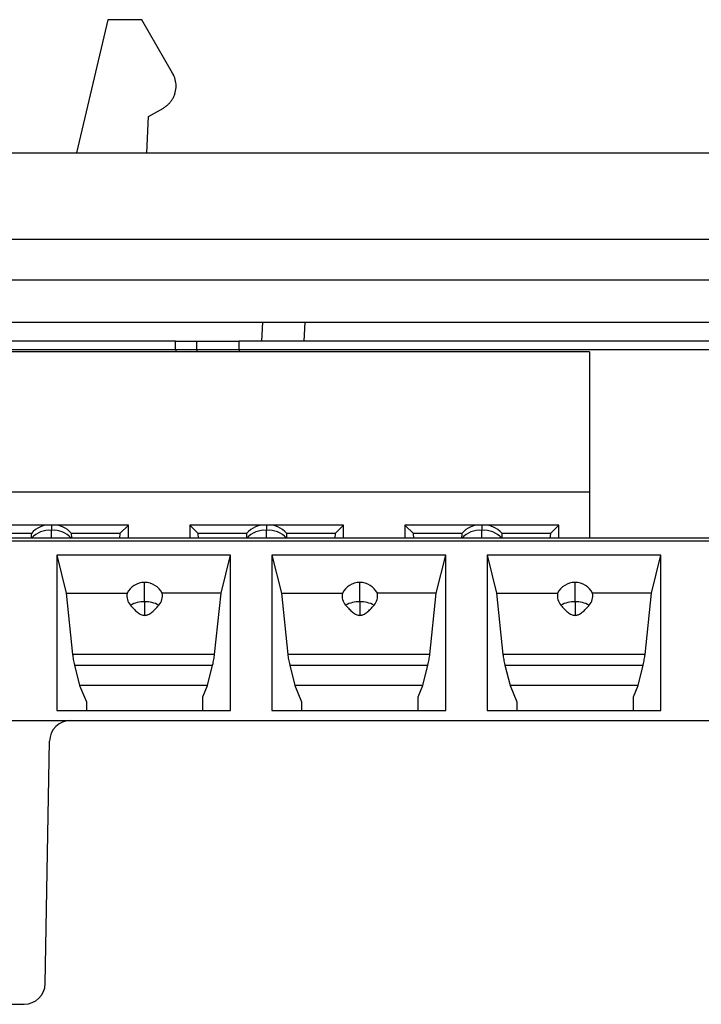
# Model space of a CAD drawing. Header units: inches. Extents: x -14 to 120, y -144 to -15.
# Tile 11 of 16: x 79 to 90, y -32 to -15. Entities that reach past the tile are written whole.
import ezdxf

# ---------------------------------------------------------------- set-up
doc = ezdxf.new("R2010")
doc.units = ezdxf.units.IN
doc.header["$MEASUREMENT"] = 0

# ---------------------------------------------------------------- blocks, each defined once
blk = doc.blocks.new('block 22')
at = {"color": 7, "lineweight": 25}
blk.add_lwpolyline([(100.908, -23.996), (68.204, -23.996)], dxfattribs=at)
blk = doc.blocks.new('block 840')
at = {"color": 7, "lineweight": 25}
blk.add_lwpolyline([(68.193, -31.696), (79.009, -31.696)], dxfattribs=at)
blk = doc.blocks.new('block 841')
at = {"color": 7, "lineweight": 25}
blk.add_open_spline([(79.009, -31.696), (79.2, -31.696), (79.356, -31.543), (79.359, -31.352)], degree=3, dxfattribs=at)
blk = doc.blocks.new('block 842')
at = {"color": 7, "lineweight": 25}
blk.add_lwpolyline([(79.359, -31.352), (79.429, -27.35)], dxfattribs=at)
blk = doc.blocks.new('block 843')
at = {"color": 7, "lineweight": 25}
blk.add_open_spline([(79.779, -27.006), (79.588, -27.006), (79.432, -27.159), (79.429, -27.35)], degree=3, dxfattribs=at)
blk = doc.blocks.new('block 844')
at = {"color": 7, "lineweight": 25}
blk.add_lwpolyline([(79.779, -27.006), (100.883, -27.006)], dxfattribs=at)
blk = doc.blocks.new('block 934')
at = {"color": 7, "lineweight": 25}
blk.add_lwpolyline([(78.284, -27.006), (79.779, -27.006)], dxfattribs=at)
blk = doc.blocks.new('block 946')
at = {"color": 7, "lineweight": 25}
blk.add_lwpolyline([(89.53, -24.276), (86.66, -24.276)], dxfattribs=at)
blk = doc.blocks.new('block 947')
at = {"color": 7, "lineweight": 25}
blk.add_lwpolyline([(86.66, -24.276), (86.66, -26.84)], dxfattribs=at)
blk = doc.blocks.new('block 948')
at = {"color": 7, "lineweight": 25}
blk.add_lwpolyline([(86.66, -26.84), (89.53, -26.84)], dxfattribs=at)
blk = doc.blocks.new('block 949')
at = {"color": 7, "lineweight": 25}
blk.add_lwpolyline([(89.53, -26.84), (89.53, -24.276)], dxfattribs=at)
blk = doc.blocks.new('block 950')
at = {"color": 7, "lineweight": 25}
blk.add_lwpolyline([(82.418, -24.276), (79.548, -24.276)], dxfattribs=at)
blk = doc.blocks.new('block 951')
at = {"color": 7, "lineweight": 25}
blk.add_lwpolyline([(79.548, -24.276), (79.548, -26.84)], dxfattribs=at)
blk = doc.blocks.new('block 952')
at = {"color": 7, "lineweight": 25}
blk.add_lwpolyline([(79.548, -26.84), (82.418, -26.84)], dxfattribs=at)
blk = doc.blocks.new('block 953')
at = {"color": 7, "lineweight": 25}
blk.add_lwpolyline([(82.418, -26.84), (82.418, -24.276)], dxfattribs=at)
blk = doc.blocks.new('block 969')
at = {"color": 7, "lineweight": 25}
blk.add_lwpolyline([(85.974, -24.276), (83.104, -24.276)], dxfattribs=at)
blk = doc.blocks.new('block 970')
at = {"color": 7, "lineweight": 25}
blk.add_lwpolyline([(83.104, -24.276), (83.104, -26.84)], dxfattribs=at)
blk = doc.blocks.new('block 971')
at = {"color": 7, "lineweight": 25}
blk.add_lwpolyline([(83.104, -26.84), (85.974, -26.84)], dxfattribs=at)
blk = doc.blocks.new('block 972')
at = {"color": 7, "lineweight": 25}
blk.add_lwpolyline([(85.974, -26.84), (85.974, -24.276)], dxfattribs=at)
blk = doc.blocks.new('block 977')
at = {"color": 7, "lineweight": 25}
blk.add_lwpolyline([(68.204, -24.037), (100.908, -24.037)], dxfattribs=at)
blk = doc.blocks.new('block 1023')
at = {"color": 7, "lineweight": 25}
blk.add_lwpolyline([(87.15, -26.698), (87.15, -26.84)], dxfattribs=at)
blk = doc.blocks.new('block 1024')
at = {"color": 7, "lineweight": 25}
blk.add_lwpolyline([(86.66, -24.276), (86.816, -24.906)], dxfattribs=at)
blk = doc.blocks.new('block 1025')
at = {"color": 7, "lineweight": 25}
blk.add_lwpolyline([(86.816, -24.906), (86.921, -25.916)], dxfattribs=at)
blk = doc.blocks.new('block 1026')
at = {"color": 7, "lineweight": 25}
blk.add_open_spline([(86.921, -25.916), (86.923, -25.929), (86.924, -25.942), (86.926, -25.956), (86.928, -25.969), (86.93, -25.984), (86.933, -25.998), (86.936, -26.014), (86.939, -26.029), (86.942, -26.044), (86.945, -26.06), (86.949, -26.076), (86.953, -26.091)], degree=3, knots=[0, 0, 0, 0, 1, 1, 1, 2, 2, 2, 3, 3, 3, 4, 4, 4, 4], dxfattribs=at)
blk = doc.blocks.new('block 1027')
at = {"color": 7, "lineweight": 25}
blk.add_lwpolyline([(86.953, -26.091), (87.037, -26.43)], dxfattribs=at)
blk = doc.blocks.new('block 1028')
at = {"color": 7, "lineweight": 25}
blk.add_lwpolyline([(87.037, -26.43), (87.15, -26.698)], dxfattribs=at)
blk = doc.blocks.new('block 1029')
at = {"color": 7, "lineweight": 25}
blk.add_lwpolyline([(89.075, -26.84), (89.075, -26.615)], dxfattribs=at)
blk = doc.blocks.new('block 1030')
at = {"color": 7, "lineweight": 25}
blk.add_lwpolyline([(89.075, -26.615), (89.153, -26.43)], dxfattribs=at)
blk = doc.blocks.new('block 1031')
at = {"color": 7, "lineweight": 25}
blk.add_lwpolyline([(89.153, -26.43), (89.236, -26.091)], dxfattribs=at)
blk = doc.blocks.new('block 1032')
at = {"color": 7, "lineweight": 25}
blk.add_open_spline([(89.236, -26.091), (89.24, -26.076), (89.244, -26.06), (89.247, -26.044), (89.251, -26.029), (89.253, -26.014), (89.256, -25.998), (89.259, -25.984), (89.261, -25.969), (89.263, -25.956), (89.265, -25.942), (89.267, -25.929), (89.268, -25.916)], degree=3, knots=[0, 0, 0, 0, 1, 1, 1, 2, 2, 2, 3, 3, 3, 4, 4, 4, 4], dxfattribs=at)
blk = doc.blocks.new('block 1033')
at = {"color": 7, "lineweight": 25}
blk.add_lwpolyline([(89.268, -25.916), (89.374, -24.906)], dxfattribs=at)
blk = doc.blocks.new('block 1034')
at = {"color": 7, "lineweight": 25}
blk.add_lwpolyline([(89.374, -24.906), (89.53, -24.276)], dxfattribs=at)
blk = doc.blocks.new('block 1035')
at = {"color": 7, "lineweight": 25}
blk.add_lwpolyline([(80.038, -26.698), (80.038, -26.84)], dxfattribs=at)
blk = doc.blocks.new('block 1036')
at = {"color": 7, "lineweight": 25}
blk.add_lwpolyline([(79.548, -24.276), (79.704, -24.906)], dxfattribs=at)
blk = doc.blocks.new('block 1037')
at = {"color": 7, "lineweight": 25}
blk.add_lwpolyline([(79.704, -24.906), (79.809, -25.916)], dxfattribs=at)
blk = doc.blocks.new('block 1038')
at = {"color": 7, "lineweight": 25}
blk.add_open_spline([(79.809, -25.916), (79.811, -25.929), (79.812, -25.942), (79.814, -25.956), (79.816, -25.969), (79.819, -25.984), (79.821, -25.998), (79.824, -26.014), (79.827, -26.029), (79.83, -26.044), (79.833, -26.06), (79.837, -26.076), (79.841, -26.091)], degree=3, knots=[0, 0, 0, 0, 1, 1, 1, 2, 2, 2, 3, 3, 3, 4, 4, 4, 4], dxfattribs=at)
blk = doc.blocks.new('block 1039')
at = {"color": 7, "lineweight": 25}
blk.add_lwpolyline([(79.841, -26.091), (79.925, -26.43)], dxfattribs=at)
blk = doc.blocks.new('block 1040')
at = {"color": 7, "lineweight": 25}
blk.add_lwpolyline([(79.925, -26.43), (80.038, -26.698)], dxfattribs=at)
blk = doc.blocks.new('block 1041')
at = {"color": 7, "lineweight": 25}
blk.add_lwpolyline([(85.519, -26.84), (85.519, -26.615)], dxfattribs=at)
blk = doc.blocks.new('block 1042')
at = {"color": 7, "lineweight": 25}
blk.add_lwpolyline([(85.519, -26.615), (85.597, -26.43)], dxfattribs=at)
blk = doc.blocks.new('block 1043')
at = {"color": 7, "lineweight": 25}
blk.add_lwpolyline([(85.597, -26.43), (85.68, -26.091)], dxfattribs=at)
blk = doc.blocks.new('block 1044')
at = {"color": 7, "lineweight": 25}
blk.add_open_spline([(85.68, -26.091), (85.684, -26.076), (85.688, -26.06), (85.691, -26.044), (85.695, -26.029), (85.698, -26.014), (85.7, -25.998), (85.703, -25.984), (85.705, -25.969), (85.707, -25.956), (85.709, -25.942), (85.711, -25.929), (85.712, -25.916)], degree=3, knots=[0, 0, 0, 0, 1, 1, 1, 2, 2, 2, 3, 3, 3, 4, 4, 4, 4], dxfattribs=at)
blk = doc.blocks.new('block 1045')
at = {"color": 7, "lineweight": 25}
blk.add_lwpolyline([(85.712, -25.916), (85.818, -24.906)], dxfattribs=at)
blk = doc.blocks.new('block 1046')
at = {"color": 7, "lineweight": 25}
blk.add_lwpolyline([(85.818, -24.906), (85.974, -24.276)], dxfattribs=at)
blk = doc.blocks.new('block 1047')
at = {"color": 7, "lineweight": 25}
blk.add_lwpolyline([(81.963, -26.84), (81.963, -26.615)], dxfattribs=at)
blk = doc.blocks.new('block 1048')
at = {"color": 7, "lineweight": 25}
blk.add_lwpolyline([(81.963, -26.615), (82.041, -26.43)], dxfattribs=at)
blk = doc.blocks.new('block 1049')
at = {"color": 7, "lineweight": 25}
blk.add_lwpolyline([(82.041, -26.43), (82.124, -26.091)], dxfattribs=at)
blk = doc.blocks.new('block 1050')
at = {"color": 7, "lineweight": 25}
blk.add_open_spline([(82.124, -26.091), (82.128, -26.076), (82.132, -26.06), (82.135, -26.044), (82.139, -26.029), (82.142, -26.014), (82.144, -25.998), (82.147, -25.984), (82.149, -25.969), (82.151, -25.956), (82.153, -25.942), (82.155, -25.929), (82.156, -25.916)], degree=3, knots=[0, 0, 0, 0, 1, 1, 1, 2, 2, 2, 3, 3, 3, 4, 4, 4, 4], dxfattribs=at)
blk = doc.blocks.new('block 1051')
at = {"color": 7, "lineweight": 25}
blk.add_lwpolyline([(82.156, -25.916), (82.262, -24.906)], dxfattribs=at)
blk = doc.blocks.new('block 1052')
at = {"color": 7, "lineweight": 25}
blk.add_lwpolyline([(82.262, -24.906), (82.418, -24.276)], dxfattribs=at)
blk = doc.blocks.new('block 1119')
at = {"color": 7, "lineweight": 25}
blk.add_lwpolyline([(83.594, -26.698), (83.594, -26.84)], dxfattribs=at)
blk = doc.blocks.new('block 1120')
at = {"color": 7, "lineweight": 25}
blk.add_lwpolyline([(83.104, -24.276), (83.26, -24.906)], dxfattribs=at)
blk = doc.blocks.new('block 1121')
at = {"color": 7, "lineweight": 25}
blk.add_lwpolyline([(83.26, -24.906), (83.365, -25.916)], dxfattribs=at)
blk = doc.blocks.new('block 1122')
at = {"color": 7, "lineweight": 25}
blk.add_open_spline([(83.365, -25.916), (83.367, -25.929), (83.368, -25.942), (83.37, -25.956), (83.372, -25.969), (83.374, -25.984), (83.377, -25.998), (83.38, -26.014), (83.383, -26.029), (83.386, -26.044), (83.389, -26.06), (83.393, -26.076), (83.397, -26.091)], degree=3, knots=[0, 0, 0, 0, 1, 1, 1, 2, 2, 2, 3, 3, 3, 4, 4, 4, 4], dxfattribs=at)
blk = doc.blocks.new('block 1123')
at = {"color": 7, "lineweight": 25}
blk.add_lwpolyline([(83.397, -26.091), (83.481, -26.43)], dxfattribs=at)
blk = doc.blocks.new('block 1124')
at = {"color": 7, "lineweight": 25}
blk.add_lwpolyline([(83.481, -26.43), (83.594, -26.698)], dxfattribs=at)
blk = doc.blocks.new('block 1263')
at = {"color": 7, "lineweight": 25}
blk.add_lwpolyline([(89.153, -26.43), (87.037, -26.43)], dxfattribs=at)
blk = doc.blocks.new('block 1264')
at = {"color": 7, "lineweight": 25}
blk.add_lwpolyline([(86.953, -26.091), (89.236, -26.091)], dxfattribs=at)
blk = doc.blocks.new('block 1269')
at = {"color": 7, "lineweight": 25}
blk.add_lwpolyline([(85.597, -26.43), (83.481, -26.43)], dxfattribs=at)
blk = doc.blocks.new('block 1270')
at = {"color": 7, "lineweight": 25}
blk.add_lwpolyline([(83.397, -26.091), (85.68, -26.091)], dxfattribs=at)
blk = doc.blocks.new('block 1273')
at = {"color": 7, "lineweight": 25}
blk.add_lwpolyline([(82.041, -26.43), (79.925, -26.43)], dxfattribs=at)
blk = doc.blocks.new('block 1274')
at = {"color": 7, "lineweight": 25}
blk.add_lwpolyline([(79.841, -26.091), (82.124, -26.091)], dxfattribs=at)
blk = doc.blocks.new('block 1275')
at = {"color": 7, "lineweight": 25}
blk.add_lwpolyline([(85.712, -25.916), (83.365, -25.916)], dxfattribs=at)
blk = doc.blocks.new('block 1277')
at = {"color": 7, "lineweight": 25}
blk.add_lwpolyline([(89.268, -25.916), (86.921, -25.916)], dxfattribs=at)
blk = doc.blocks.new('block 1279')
at = {"color": 7, "lineweight": 25}
blk.add_lwpolyline([(82.156, -25.916), (79.809, -25.916)], dxfattribs=at)
blk = doc.blocks.new('block 1287')
at = {"color": 7, "lineweight": 25}
blk.add_lwpolyline([(79.704, -24.906), (80.712, -24.906)], dxfattribs=at)
blk = doc.blocks.new('block 1288')
at = {"color": 7, "lineweight": 25}
blk.add_open_spline([(80.712, -24.906), (80.698, -24.976), (80.718, -25.049), (80.765, -25.102)], degree=3, dxfattribs=at)
blk = doc.blocks.new('block 1289')
at = {"color": 7, "lineweight": 25}
blk.add_open_spline([(80.765, -25.102), (80.785, -25.124), (80.805, -25.147), (80.826, -25.168), (80.842, -25.186), (80.86, -25.202), (80.88, -25.218), (80.889, -25.226), (80.899, -25.233), (80.91, -25.239), (80.919, -25.246), (80.929, -25.251), (80.939, -25.256), (80.949, -25.26), (80.959, -25.264), (80.97, -25.266), (80.98, -25.269), (80.99, -25.269), (81, -25.27)], degree=3, knots=[0, 0, 0, 0, 1, 1, 1, 2, 2, 2, 3, 3, 3, 4, 4, 4, 5, 5, 5, 6, 6, 6, 6], dxfattribs=at)
blk = doc.blocks.new('block 1290')
at = {"color": 7, "lineweight": 25}
blk.add_open_spline([(81, -25.27), (81.007, -25.27), (81.014, -25.269), (81.02, -25.268), (81.027, -25.267), (81.034, -25.266), (81.041, -25.264), (81.048, -25.262), (81.054, -25.259), (81.061, -25.256), (81.071, -25.251), (81.081, -25.246), (81.09, -25.24), (81.101, -25.233), (81.111, -25.226), (81.12, -25.218), (81.14, -25.203), (81.158, -25.186), (81.175, -25.168), (81.196, -25.147), (81.216, -25.125), (81.235, -25.102)], degree=3, knots=[0, 0, 0, 0, 1, 1, 1, 2, 2, 2, 3, 3, 3, 4, 4, 4, 5, 5, 5, 6, 6, 6, 7, 7, 7, 7], dxfattribs=at)
blk = doc.blocks.new('block 1291')
at = {"color": 7, "lineweight": 25}
blk.add_open_spline([(81.235, -25.102), (81.283, -25.049), (81.303, -24.976), (81.289, -24.906)], degree=3, dxfattribs=at)
blk = doc.blocks.new('block 1292')
at = {"color": 7, "lineweight": 25}
blk.add_lwpolyline([(82.262, -24.906), (81.289, -24.906)], dxfattribs=at)
blk = doc.blocks.new('block 1299')
at = {"color": 7, "lineweight": 25}
blk.add_open_spline([(84.321, -25.102), (84.341, -25.124), (84.36, -25.147), (84.382, -25.168), (84.398, -25.186), (84.416, -25.202), (84.436, -25.218), (84.445, -25.226), (84.455, -25.233), (84.466, -25.239), (84.475, -25.246), (84.485, -25.251), (84.495, -25.256), (84.505, -25.26), (84.515, -25.264), (84.526, -25.266), (84.536, -25.269), (84.546, -25.269), (84.556, -25.27)], degree=3, knots=[0, 0, 0, 0, 1, 1, 1, 2, 2, 2, 3, 3, 3, 4, 4, 4, 5, 5, 5, 6, 6, 6, 6], dxfattribs=at)
blk = doc.blocks.new('block 1300')
at = {"color": 7, "lineweight": 25}
blk.add_open_spline([(84.556, -25.27), (84.563, -25.27), (84.57, -25.269), (84.576, -25.268), (84.583, -25.267), (84.59, -25.266), (84.597, -25.264), (84.604, -25.262), (84.611, -25.259), (84.617, -25.256), (84.627, -25.251), (84.637, -25.246), (84.646, -25.24), (84.657, -25.233), (84.667, -25.226), (84.676, -25.218), (84.696, -25.203), (84.714, -25.186), (84.731, -25.168), (84.752, -25.147), (84.772, -25.125), (84.791, -25.102)], degree=3, knots=[0, 0, 0, 0, 1, 1, 1, 2, 2, 2, 3, 3, 3, 4, 4, 4, 5, 5, 5, 6, 6, 6, 7, 7, 7, 7], dxfattribs=at)
blk = doc.blocks.new('block 1301')
at = {"color": 7, "lineweight": 25}
blk.add_open_spline([(84.791, -25.102), (84.839, -25.049), (84.859, -24.976), (84.845, -24.906)], degree=3, dxfattribs=at)
blk = doc.blocks.new('block 1302')
at = {"color": 7, "lineweight": 25}
blk.add_lwpolyline([(85.818, -24.906), (84.845, -24.906)], dxfattribs=at)
blk = doc.blocks.new('block 1303')
at = {"color": 7, "lineweight": 25}
blk.add_lwpolyline([(83.26, -24.906), (84.268, -24.906)], dxfattribs=at)
blk = doc.blocks.new('block 1304')
at = {"color": 7, "lineweight": 25}
blk.add_open_spline([(84.268, -24.906), (84.254, -24.976), (84.274, -25.049), (84.321, -25.102)], degree=3, dxfattribs=at)
blk = doc.blocks.new('block 1305')
at = {"color": 7, "lineweight": 25}
blk.add_lwpolyline([(86.816, -24.906), (87.824, -24.906)], dxfattribs=at)
blk = doc.blocks.new('block 1306')
at = {"color": 7, "lineweight": 25}
blk.add_open_spline([(87.824, -24.906), (87.81, -24.976), (87.83, -25.049), (87.877, -25.102)], degree=3, dxfattribs=at)
blk = doc.blocks.new('block 1307')
at = {"color": 7, "lineweight": 25}
blk.add_open_spline([(87.877, -25.102), (87.897, -25.124), (87.916, -25.147), (87.937, -25.168), (87.954, -25.186), (87.972, -25.202), (87.992, -25.218), (88.001, -25.226), (88.011, -25.233), (88.022, -25.239), (88.031, -25.246), (88.041, -25.251), (88.051, -25.256), (88.061, -25.26), (88.071, -25.264), (88.082, -25.266), (88.092, -25.269), (88.102, -25.269), (88.112, -25.27)], degree=3, knots=[0, 0, 0, 0, 1, 1, 1, 2, 2, 2, 3, 3, 3, 4, 4, 4, 5, 5, 5, 6, 6, 6, 6], dxfattribs=at)
blk = doc.blocks.new('block 1308')
at = {"color": 7, "lineweight": 25}
blk.add_open_spline([(88.112, -25.27), (88.119, -25.27), (88.126, -25.269), (88.132, -25.268), (88.139, -25.267), (88.146, -25.266), (88.153, -25.264), (88.16, -25.262), (88.166, -25.259), (88.173, -25.256), (88.183, -25.251), (88.193, -25.246), (88.202, -25.24), (88.213, -25.233), (88.223, -25.226), (88.232, -25.218), (88.252, -25.203), (88.27, -25.186), (88.287, -25.168), (88.308, -25.147), (88.328, -25.125), (88.347, -25.102)], degree=3, knots=[0, 0, 0, 0, 1, 1, 1, 2, 2, 2, 3, 3, 3, 4, 4, 4, 5, 5, 5, 6, 6, 6, 7, 7, 7, 7], dxfattribs=at)
blk = doc.blocks.new('block 1309')
at = {"color": 7, "lineweight": 25}
blk.add_open_spline([(88.347, -25.102), (88.395, -25.049), (88.415, -24.976), (88.401, -24.906)], degree=3, dxfattribs=at)
blk = doc.blocks.new('block 1310')
at = {"color": 7, "lineweight": 25}
blk.add_lwpolyline([(89.374, -24.906), (88.401, -24.906)], dxfattribs=at)
blk = doc.blocks.new('block 1335')
at = {"color": 7, "lineweight": 25}
blk.add_open_spline([(84.791, -25.102), (84.719, -25.063), (84.638, -25.044), (84.556, -25.046)], degree=3, dxfattribs=at)
blk = doc.blocks.new('block 1336')
at = {"color": 7, "lineweight": 25}
blk.add_lwpolyline([(84.556, -25.046), (84.556, -25.27)], dxfattribs=at)
blk = doc.blocks.new('block 1337')
at = {"color": 7, "lineweight": 25}
blk.add_open_spline([(81.235, -25.102), (81.163, -25.063), (81.082, -25.044), (81, -25.046)], degree=3, dxfattribs=at)
blk = doc.blocks.new('block 1338')
at = {"color": 7, "lineweight": 25}
blk.add_lwpolyline([(81, -25.046), (81, -25.27)], dxfattribs=at)
blk = doc.blocks.new('block 1347')
at = {"color": 7, "lineweight": 25}
blk.add_open_spline([(88.347, -25.102), (88.275, -25.063), (88.194, -25.044), (88.112, -25.046)], degree=3, dxfattribs=at)
blk = doc.blocks.new('block 1348')
at = {"color": 7, "lineweight": 25}
blk.add_lwpolyline([(88.112, -25.046), (88.112, -25.27)], dxfattribs=at)
blk = doc.blocks.new('block 1356')
at = {"color": 7, "lineweight": 25}
blk.add_open_spline([(88.112, -25.046), (88.03, -25.044), (87.949, -25.063), (87.877, -25.102)], degree=3, dxfattribs=at)
blk = doc.blocks.new('block 1357')
at = {"color": 7, "lineweight": 25}
blk.add_open_spline([(84.556, -25.046), (84.474, -25.044), (84.393, -25.063), (84.321, -25.102)], degree=3, dxfattribs=at)
blk = doc.blocks.new('block 1358')
at = {"color": 7, "lineweight": 25}
blk.add_open_spline([(81, -25.046), (80.918, -25.044), (80.837, -25.063), (80.765, -25.102)], degree=3, dxfattribs=at)
blk = doc.blocks.new('block 1364')
at = {"color": 7, "lineweight": 25}
blk.add_lwpolyline([(88.112, -25.046), (88.112, -24.725)], dxfattribs=at)
blk = doc.blocks.new('block 1365')
at = {"color": 7, "lineweight": 25}
blk.add_open_spline([(88.112, -24.725), (87.989, -24.725), (87.877, -24.796), (87.824, -24.906)], degree=3, dxfattribs=at)
blk = doc.blocks.new('block 1371')
at = {"color": 7, "lineweight": 25}
blk.add_open_spline([(88.401, -24.906), (88.347, -24.796), (88.235, -24.725), (88.112, -24.725)], degree=3, dxfattribs=at)
blk = doc.blocks.new('block 1378')
at = {"color": 7, "lineweight": 25}
blk.add_lwpolyline([(84.556, -25.046), (84.556, -24.725)], dxfattribs=at)
blk = doc.blocks.new('block 1379')
at = {"color": 7, "lineweight": 25}
blk.add_open_spline([(84.556, -24.725), (84.433, -24.725), (84.321, -24.796), (84.268, -24.906)], degree=3, dxfattribs=at)
blk = doc.blocks.new('block 1380')
at = {"color": 7, "lineweight": 25}
blk.add_open_spline([(84.845, -24.906), (84.791, -24.796), (84.679, -24.725), (84.556, -24.725)], degree=3, dxfattribs=at)
blk = doc.blocks.new('block 1382')
at = {"color": 7, "lineweight": 25}
blk.add_lwpolyline([(81, -25.046), (81, -24.725)], dxfattribs=at)
blk = doc.blocks.new('block 1383')
at = {"color": 7, "lineweight": 25}
blk.add_open_spline([(81, -24.725), (80.877, -24.725), (80.765, -24.796), (80.712, -24.906)], degree=3, dxfattribs=at)
blk = doc.blocks.new('block 1387')
at = {"color": 7, "lineweight": 25}
blk.add_open_spline([(81.289, -24.906), (81.235, -24.796), (81.123, -24.725), (81, -24.725)], degree=3, dxfattribs=at)
blk = doc.blocks.new('block 1471')
at = {"color": 7, "lineweight": 25}
blk.add_lwpolyline([(84.287, -23.779), (83.016, -23.779)], dxfattribs=at)
blk = doc.blocks.new('block 1472')
at = {"color": 7, "lineweight": 25}
blk.add_lwpolyline([(83.016, -23.779), (81.745, -23.779)], dxfattribs=at)
blk = doc.blocks.new('block 1473')
at = {"color": 7, "lineweight": 25}
blk.add_lwpolyline([(81.745, -23.779), (81.745, -23.996)], dxfattribs=at)
blk = doc.blocks.new('block 1474')
at = {"color": 7, "lineweight": 25}
blk.add_lwpolyline([(84.287, -23.996), (84.287, -23.779)], dxfattribs=at)
blk = doc.blocks.new('block 1479')
at = {"color": 7, "lineweight": 25}
blk.add_lwpolyline([(79.46, -23.779), (78.189, -23.779)], dxfattribs=at)
blk = doc.blocks.new('block 1481')
at = {"color": 7, "lineweight": 25}
blk.add_lwpolyline([(80.731, -23.996), (80.731, -23.779)], dxfattribs=at)
blk = doc.blocks.new('block 1482')
at = {"color": 7, "lineweight": 25}
blk.add_lwpolyline([(80.731, -23.779), (79.46, -23.779)], dxfattribs=at)
blk = doc.blocks.new('block 1483')
at = {"color": 7, "lineweight": 25}
blk.add_lwpolyline([(86.572, -23.779), (85.301, -23.779)], dxfattribs=at)
blk = doc.blocks.new('block 1484')
at = {"color": 7, "lineweight": 25}
blk.add_lwpolyline([(85.301, -23.779), (85.301, -23.996)], dxfattribs=at)
blk = doc.blocks.new('block 1485')
at = {"color": 7, "lineweight": 25}
blk.add_lwpolyline([(87.843, -23.996), (87.843, -23.779)], dxfattribs=at)
blk = doc.blocks.new('block 1486')
at = {"color": 7, "lineweight": 25}
blk.add_lwpolyline([(87.843, -23.779), (86.572, -23.779)], dxfattribs=at)
blk = doc.blocks.new('block 1487')
at = {"color": 7, "lineweight": 25}
blk.add_lwpolyline([(88.35, -23.235), (70.57, -23.235)], dxfattribs=at)
blk = doc.blocks.new('block 1492')
at = {"color": 7, "lineweight": 25}
blk.add_lwpolyline([(88.35, -23.235), (88.35, -23.996)], dxfattribs=at)
blk = doc.blocks.new('block 1498')
at = {"color": 7, "lineweight": 25}
blk.add_lwpolyline([(84.148, -23.917), (84.141, -23.996)], dxfattribs=at)
blk = doc.blocks.new('block 1499')
at = {"color": 7, "lineweight": 25}
blk.add_lwpolyline([(84.148, -23.917), (84.287, -23.779)], dxfattribs=at)
blk = doc.blocks.new('block 1504')
at = {"color": 7, "lineweight": 25}
blk.add_lwpolyline([(85.301, -23.779), (85.44, -23.917)], dxfattribs=at)
blk = doc.blocks.new('block 1505')
at = {"color": 7, "lineweight": 25}
blk.add_lwpolyline([(85.447, -23.996), (85.44, -23.917)], dxfattribs=at)
blk = doc.blocks.new('block 1514')
at = {"color": 7, "lineweight": 25}
blk.add_lwpolyline([(81.745, -23.779), (81.884, -23.917)], dxfattribs=at)
blk = doc.blocks.new('block 1515')
at = {"color": 7, "lineweight": 25}
blk.add_lwpolyline([(81.891, -23.996), (81.884, -23.917)], dxfattribs=at)
blk = doc.blocks.new('block 1516')
at = {"color": 7, "lineweight": 25}
blk.add_lwpolyline([(87.704, -23.917), (87.697, -23.996)], dxfattribs=at)
blk = doc.blocks.new('block 1517')
at = {"color": 7, "lineweight": 25}
blk.add_lwpolyline([(87.704, -23.917), (87.843, -23.779)], dxfattribs=at)
blk = doc.blocks.new('block 1526')
at = {"color": 7, "lineweight": 25}
blk.add_lwpolyline([(80.592, -23.917), (80.585, -23.996)], dxfattribs=at)
blk = doc.blocks.new('block 1527')
at = {"color": 7, "lineweight": 25}
blk.add_lwpolyline([(80.592, -23.917), (80.731, -23.779)], dxfattribs=at)
blk = doc.blocks.new('block 1532')
at = {"color": 7, "lineweight": 25}
blk.add_lwpolyline([(82.684, -23.917), (81.884, -23.917)], dxfattribs=at)
blk = doc.blocks.new('block 1533')
at = {"color": 7, "lineweight": 25}
blk.add_open_spline([(82.684, -23.917), (82.683, -23.935), (82.682, -23.952), (82.681, -23.97), (82.681, -23.979), (82.68, -23.988), (82.68, -23.996)], degree=3, knots=[0, 0, 0, 0, 1, 1, 1, 2, 2, 2, 2], dxfattribs=at)
blk = doc.blocks.new('block 1534')
at = {"color": 7, "lineweight": 25}
blk.add_open_spline([(83.352, -23.996), (83.352, -23.984), (83.351, -23.971), (83.351, -23.959), (83.35, -23.945), (83.349, -23.931), (83.349, -23.917)], degree=3, knots=[0, 0, 0, 0, 1, 1, 1, 2, 2, 2, 2], dxfattribs=at)
blk = doc.blocks.new('block 1535')
at = {"color": 7, "lineweight": 25}
blk.add_lwpolyline([(84.148, -23.917), (83.349, -23.917)], dxfattribs=at)
blk = doc.blocks.new('block 1543')
at = {"color": 7, "lineweight": 25}
blk.add_lwpolyline([(86.24, -23.917), (85.44, -23.917)], dxfattribs=at)
blk = doc.blocks.new('block 1544')
at = {"color": 7, "lineweight": 25}
blk.add_open_spline([(86.24, -23.917), (86.239, -23.935), (86.238, -23.952), (86.237, -23.97), (86.237, -23.979), (86.236, -23.988), (86.236, -23.996)], degree=3, knots=[0, 0, 0, 0, 1, 1, 1, 2, 2, 2, 2], dxfattribs=at)
blk = doc.blocks.new('block 1545')
at = {"color": 7, "lineweight": 25}
blk.add_open_spline([(86.908, -23.996), (86.908, -23.984), (86.907, -23.971), (86.907, -23.959), (86.906, -23.945), (86.905, -23.931), (86.905, -23.917)], degree=3, knots=[0, 0, 0, 0, 1, 1, 1, 2, 2, 2, 2], dxfattribs=at)
blk = doc.blocks.new('block 1546')
at = {"color": 7, "lineweight": 25}
blk.add_lwpolyline([(87.704, -23.917), (86.905, -23.917)], dxfattribs=at)
blk = doc.blocks.new('block 1555')
at = {"color": 7, "lineweight": 25}
blk.add_lwpolyline([(79.128, -23.917), (78.328, -23.917)], dxfattribs=at)
blk = doc.blocks.new('block 1556')
at = {"color": 7, "lineweight": 25}
blk.add_open_spline([(79.128, -23.917), (79.127, -23.935), (79.126, -23.952), (79.125, -23.97), (79.125, -23.979), (79.124, -23.988), (79.124, -23.996)], degree=3, knots=[0, 0, 0, 0, 1, 1, 1, 2, 2, 2, 2], dxfattribs=at)
blk = doc.blocks.new('block 1557')
at = {"color": 7, "lineweight": 25}
blk.add_open_spline([(79.796, -23.996), (79.796, -23.984), (79.795, -23.971), (79.795, -23.959), (79.794, -23.945), (79.793, -23.931), (79.793, -23.917)], degree=3, knots=[0, 0, 0, 0, 1, 1, 1, 2, 2, 2, 2], dxfattribs=at)
blk = doc.blocks.new('block 1558')
at = {"color": 7, "lineweight": 25}
blk.add_lwpolyline([(80.592, -23.917), (79.793, -23.917)], dxfattribs=at)
blk = doc.blocks.new('block 1579')
at = {"color": 7, "lineweight": 25}
blk.add_lwpolyline([(83.016, -23.779), (83.016, -23.866)], dxfattribs=at)
blk = doc.blocks.new('block 1580')
at = {"color": 7, "lineweight": 25}
blk.add_open_spline([(83.016, -23.779), (82.89, -23.768), (82.765, -23.819), (82.684, -23.917)], degree=3, dxfattribs=at)
blk = doc.blocks.new('block 1586')
at = {"color": 7, "lineweight": 25}
blk.add_open_spline([(79.46, -23.779), (79.333, -23.768), (79.209, -23.819), (79.128, -23.917)], degree=3, dxfattribs=at)
blk = doc.blocks.new('block 1587')
at = {"color": 7, "lineweight": 25}
blk.add_lwpolyline([(79.46, -23.779), (79.46, -23.866)], dxfattribs=at)
blk = doc.blocks.new('block 1589')
at = {"color": 7, "lineweight": 25}
blk.add_open_spline([(79.793, -23.917), (79.711, -23.819), (79.587, -23.768), (79.46, -23.779)], degree=3, dxfattribs=at)
blk = doc.blocks.new('block 1590')
at = {"color": 7, "lineweight": 25}
blk.add_open_spline([(83.349, -23.917), (83.267, -23.819), (83.143, -23.768), (83.016, -23.779)], degree=3, dxfattribs=at)
blk = doc.blocks.new('block 1592')
at = {"color": 7, "lineweight": 25}
blk.add_lwpolyline([(86.572, -23.779), (86.572, -23.866)], dxfattribs=at)
blk = doc.blocks.new('block 1593')
at = {"color": 7, "lineweight": 25}
blk.add_open_spline([(86.905, -23.917), (86.823, -23.819), (86.699, -23.768), (86.572, -23.779)], degree=3, dxfattribs=at)
blk = doc.blocks.new('block 1594')
at = {"color": 7, "lineweight": 25}
blk.add_open_spline([(86.572, -23.779), (86.445, -23.768), (86.321, -23.819), (86.24, -23.917)], degree=3, dxfattribs=at)
blk = doc.blocks.new('block 1595')
at = {"color": 7, "lineweight": 25}
blk.add_lwpolyline([(88.35, -20.914), (70.57, -20.914)], dxfattribs=at)
blk = doc.blocks.new('block 1596')
at = {"color": 7, "lineweight": 25}
blk.add_lwpolyline([(88.35, -20.914), (88.35, -23.235)], dxfattribs=at)
blk = doc.blocks.new('block 1638')
at = {"color": 7, "lineweight": 25}
blk.add_lwpolyline([(81.861, -20.881), (81.861, -20.741)], dxfattribs=at)
blk = doc.blocks.new('block 1639')
at = {"color": 7, "lineweight": 25}
blk.add_lwpolyline([(82.561, -20.881), (82.561, -20.741)], dxfattribs=at)
blk = doc.blocks.new('block 1640')
at = {"color": 7, "lineweight": 25}
blk.add_lwpolyline([(82.561, -20.881), (81.861, -20.881)], dxfattribs=at)
blk = doc.blocks.new('block 1641')
at = {"color": 7, "lineweight": 25}
blk.add_open_spline([(81.861, -20.741), (81.862, -20.741), (81.862, -20.741), (81.864, -20.741), (81.866, -20.741), (81.87, -20.741), (81.874, -20.741), (81.878, -20.741), (81.884, -20.741), (81.89, -20.741), (81.896, -20.741), (81.904, -20.741), (81.912, -20.741), (81.921, -20.741), (81.931, -20.741), (81.941, -20.741), (81.952, -20.741), (81.964, -20.741), (81.976, -20.741), (81.989, -20.741), (82.003, -20.741), (82.018, -20.741), (82.033, -20.741), (82.049, -20.741), (82.066, -20.741), (82.099, -20.741), (82.135, -20.741), (82.173, -20.741), (82.211, -20.741), (82.25, -20.741), (82.292, -20.741), (82.333, -20.741), (82.377, -20.741), (82.421, -20.741), (82.467, -20.741), (82.514, -20.741), (82.561, -20.741)], degree=3, knots=[0, 0, 0, 0, 1, 1, 1, 2, 2, 2, 3, 3, 3, 4, 4, 4, 5, 5, 5, 6, 6, 6, 7, 7, 7, 8, 8, 8, 9, 9, 9, 10, 10, 10, 11, 11, 11, 12, 12, 12, 12], dxfattribs=at)
blk = doc.blocks.new('block 1642')
at = {"color": 7, "lineweight": 25}
blk.add_lwpolyline([(92.711, -20.881), (82.561, -20.881)], dxfattribs=at)
blk = doc.blocks.new('block 1643')
at = {"color": 7, "lineweight": 25}
blk.add_lwpolyline([(92.711, -20.741), (82.561, -20.741)], dxfattribs=at)
blk = doc.blocks.new('block 1644')
at = {"color": 7, "lineweight": 25}
blk.add_lwpolyline([(81.864, -20.881), (81.864, -20.914)], dxfattribs=at)
blk = doc.blocks.new('block 1649')
at = {"color": 7, "lineweight": 25}
blk.add_lwpolyline([(82.95, -20.426), (82.933, -20.741)], dxfattribs=at)
blk = doc.blocks.new('block 1653')
at = {"color": 7, "lineweight": 25}
blk.add_lwpolyline([(81.511, -20.881), (81.511, -20.741)], dxfattribs=at)
blk = doc.blocks.new('block 1654')
at = {"color": 7, "lineweight": 25}
blk.add_lwpolyline([(81.861, -20.881), (81.511, -20.881)], dxfattribs=at)
blk = doc.blocks.new('block 1655')
at = {"color": 7, "lineweight": 25}
blk.add_open_spline([(81.511, -20.741), (81.527, -20.741), (81.543, -20.741), (81.558, -20.741), (81.573, -20.741), (81.588, -20.741), (81.603, -20.741), (81.617, -20.741), (81.632, -20.741), (81.645, -20.741), (81.659, -20.741), (81.673, -20.741), (81.685, -20.741), (81.699, -20.741), (81.711, -20.741), (81.723, -20.741), (81.736, -20.741), (81.747, -20.741), (81.759, -20.741), (81.791, -20.741), (81.819, -20.741), (81.835, -20.741), (81.852, -20.741), (81.857, -20.741), (81.861, -20.741)], degree=3, knots=[0, 0, 0, 0, 1, 1, 1, 2, 2, 2, 3, 3, 3, 4, 4, 4, 5, 5, 5, 6, 6, 6, 7, 7, 7, 8, 8, 8, 8], dxfattribs=at)
blk = doc.blocks.new('block 1657')
at = {"color": 7, "lineweight": 25}
blk.add_lwpolyline([(81.511, -20.881), (76.611, -20.881)], dxfattribs=at)
blk = doc.blocks.new('block 1658')
at = {"color": 7, "lineweight": 25}
blk.add_lwpolyline([(81.511, -20.741), (76.611, -20.741)], dxfattribs=at)
blk = doc.blocks.new('block 1680')
at = {"color": 7, "lineweight": 25}
blk.add_lwpolyline([(80.951, -15.428), (80.391, -15.428)], dxfattribs=at)
blk = doc.blocks.new('block 1681')
at = {"color": 7, "lineweight": 25}
blk.add_lwpolyline([(81.463, -16.314), (80.951, -15.428)], dxfattribs=at)
blk = doc.blocks.new('block 1682')
at = {"color": 7, "lineweight": 25}
blk.add_open_spline([(81.309, -16.888), (81.325, -16.878), (81.341, -16.868), (81.356, -16.857), (81.371, -16.846), (81.385, -16.834), (81.397, -16.821), (81.41, -16.808), (81.422, -16.795), (81.433, -16.781), (81.444, -16.766), (81.454, -16.751), (81.463, -16.736), (81.472, -16.72), (81.48, -16.704), (81.486, -16.686), (81.494, -16.669), (81.5, -16.651), (81.505, -16.633), (81.514, -16.597), (81.52, -16.56), (81.52, -16.523), (81.52, -16.487), (81.516, -16.451), (81.506, -16.417), (81.496, -16.381), (81.479, -16.348), (81.463, -16.314)], degree=3, knots=[0, 0, 0, 0, 1, 1, 1, 2, 2, 2, 3, 3, 3, 4, 4, 4, 5, 5, 5, 6, 6, 6, 7, 7, 7, 8, 8, 8, 9, 9, 9, 9], dxfattribs=at)
blk = doc.blocks.new('block 1683')
at = {"color": 7, "lineweight": 25}
blk.add_lwpolyline([(81.063, -17.03), (81.309, -16.888)], dxfattribs=at)
blk = doc.blocks.new('block 1684')
at = {"color": 7, "lineweight": 25}
blk.add_lwpolyline([(80.391, -15.428), (79.873, -17.626)], dxfattribs=at)
blk = doc.blocks.new('block 1685')
at = {"color": 7, "lineweight": 25}
blk.add_lwpolyline([(81.037, -17.626), (81.063, -17.03)], dxfattribs=at)
blk = doc.blocks.new('block 1721')
at = {"color": 7, "lineweight": 25}
blk.add_lwpolyline([(63.664, -19.057), (118.961, -19.057)], dxfattribs=at)
blk = doc.blocks.new('block 1723')
at = {"color": 7, "lineweight": 25}
blk.add_lwpolyline([(63.664, -17.626), (118.961, -17.626)], dxfattribs=at)
blk = doc.blocks.new('block 1738')
at = {"color": 7, "lineweight": 25}
blk.add_lwpolyline([(72.991, -19.726), (109.631, -19.726)], dxfattribs=at)
blk = doc.blocks.new('block 1777')
at = {"color": 7, "lineweight": 25}
blk.add_lwpolyline([(75.236, -20.426), (99.477, -20.426)], dxfattribs=at)
blk = doc.blocks.new('block 1864')
at = {"color": 253, "lineweight": 25}
blk.add_open_spline([(83.016, -23.866), (82.892, -23.854), (82.77, -23.903), (82.688, -23.996)], degree=3, dxfattribs=at)
blk = doc.blocks.new('block 1865')
at = {"color": 253, "lineweight": 25}
blk.add_lwpolyline([(83.016, -23.996), (83.016, -23.866)], dxfattribs=at)
blk = doc.blocks.new('block 1866')
at = {"color": 253, "lineweight": 25}
blk.add_lwpolyline([(86.572, -23.996), (86.572, -23.866)], dxfattribs=at)
blk = doc.blocks.new('block 1867')
at = {"color": 253, "lineweight": 25}
blk.add_open_spline([(86.9, -23.996), (86.818, -23.903), (86.696, -23.854), (86.572, -23.866)], degree=3, dxfattribs=at)
blk = doc.blocks.new('block 1868')
at = {"color": 253, "lineweight": 25}
blk.add_lwpolyline([(79.46, -23.996), (79.46, -23.866)], dxfattribs=at)
blk = doc.blocks.new('block 1869')
at = {"color": 253, "lineweight": 25}
blk.add_open_spline([(79.788, -23.996), (79.706, -23.903), (79.584, -23.854), (79.46, -23.866)], degree=3, dxfattribs=at)
blk = doc.blocks.new('block 1870')
at = {"color": 253, "lineweight": 25}
blk.add_open_spline([(79.46, -23.866), (79.336, -23.854), (79.214, -23.903), (79.132, -23.996)], degree=3, dxfattribs=at)
blk = doc.blocks.new('block 1873')
at = {"color": 253, "lineweight": 25}
blk.add_open_spline([(83.344, -23.996), (83.262, -23.903), (83.14, -23.854), (83.016, -23.866)], degree=3, dxfattribs=at)
blk = doc.blocks.new('block 1874')
at = {"color": 253, "lineweight": 25}
blk.add_open_spline([(86.572, -23.866), (86.448, -23.854), (86.326, -23.903), (86.244, -23.996)], degree=3, dxfattribs=at)
blk = doc.blocks.new('block 1878')
at = {"color": 253, "lineweight": 25}
blk.add_lwpolyline([(82.563, -20.881), (82.564, -20.914)], dxfattribs=at)
blk = doc.blocks.new('block 1879')
at = {"color": 253, "lineweight": 25}
blk.add_lwpolyline([(83.649, -20.426), (83.632, -20.741)], dxfattribs=at)
blk = doc.blocks.new('block 1881')
at = {"color": 253, "lineweight": 25}
blk.add_lwpolyline([(81.514, -20.881), (81.514, -20.914)], dxfattribs=at)

msp = doc.modelspace()

# ---------------------------------------------------------------- block references
for name in ['block 1684', 'block 1680', 'block 1681', 'block 1682', 'block 1683', 'block 1685', 'block 1723', 'block 1721', 'block 1738', 'block 1777', 'block 1649', 'block 1879', 'block 1658', 'block 1653', 'block 1655', 'block 1638', 'block 1641', 'block 1639', 'block 1643', 'block 1595', 'block 1657', 'block 1654', 'block 1881', 'block 1640', 'block 1644', 'block 1642', 'block 1878', 'block 1596', 'block 1487', 'block 1492', 'block 1479', 'block 1586', 'block 1870', 'block 1589', 'block 1482', 'block 1587', 'block 1869', 'block 1868', 'block 1527', 'block 1481', 'block 1472', 'block 1473', 'block 1514', 'block 1580', 'block 1864', 'block 1590', 'block 1471', 'block 1579', 'block 1873', 'block 1865', 'block 1499', 'block 1474', 'block 1483', 'block 1484', 'block 1504', 'block 1594', 'block 1874', 'block 1593', 'block 1486', 'block 1592', 'block 1867', 'block 1866', 'block 1517', 'block 1485', 'block 22', 'block 977', 'block 1555', 'block 1556', 'block 1557', 'block 1558', 'block 1526', 'block 1515', 'block 1532', 'block 1533', 'block 1534', 'block 1535', 'block 1498', 'block 1505', 'block 1543', 'block 1544', 'block 1545', 'block 1546', 'block 1516', 'block 950', 'block 951', 'block 1036', 'block 1052', 'block 953', 'block 969', 'block 970', 'block 1120', 'block 1046', 'block 972', 'block 946', 'block 947', 'block 1024', 'block 1034', 'block 949', 'block 1383', 'block 1382', 'block 1387', 'block 1379', 'block 1378', 'block 1380', 'block 1365', 'block 1364', 'block 1371', 'block 1037', 'block 1287', 'block 1288', 'block 1358', 'block 1337', 'block 1338', 'block 1291', 'block 1292', 'block 1051', 'block 1121', 'block 1303', 'block 1304', 'block 1357', 'block 1335', 'block 1336', 'block 1301', 'block 1302', 'block 1045', 'block 1025', 'block 1305', 'block 1306', 'block 1356', 'block 1347', 'block 1348', 'block 1309', 'block 1310', 'block 1033', 'block 1289', 'block 1290', 'block 1299', 'block 1300', 'block 1307', 'block 1308', 'block 1038', 'block 1279', 'block 1050', 'block 1122', 'block 1275', 'block 1044', 'block 1026', 'block 1277', 'block 1032', 'block 1039', 'block 1274', 'block 1049', 'block 1123', 'block 1270', 'block 1043', 'block 1027', 'block 1264', 'block 1031', 'block 1040', 'block 1273', 'block 1048', 'block 1124', 'block 1269', 'block 1042', 'block 1028', 'block 1263', 'block 1030', 'block 1047', 'block 1041', 'block 1029', 'block 952', 'block 1035', 'block 971', 'block 1119', 'block 948', 'block 1023', 'block 934', 'block 843', 'block 844', 'block 842', 'block 841', 'block 840']:
    msp.add_blockref(name, (0, 0))

doc.saveas('drawing.dxf')
